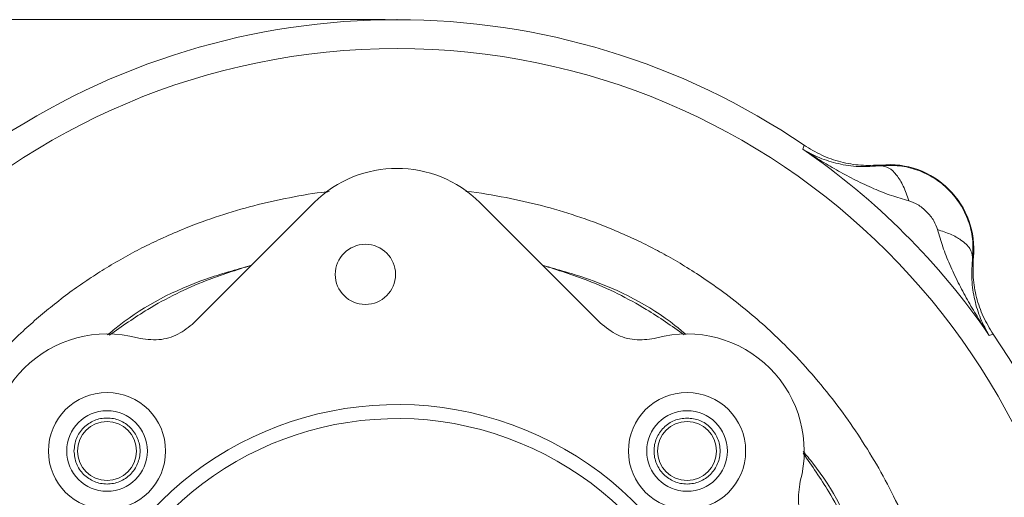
# Model space of a CAD drawing. Header units: inches. Extents: x 0.3 to 33.9, y 0.2 to 21.7.
# Tile 18 of 23: x 23.4 to 27.6, y 12 to 14. Entities that reach past the tile are written whole.
import ezdxf

# ---------------------------------------------------------------- set-up
doc = ezdxf.new("R2010")
doc.units = ezdxf.units.IN
doc.header["$MEASUREMENT"] = 0
doc.header["$PDSIZE"] = -1
doc.layers.add('SLD-0', color=7, linetype='Continuous', lineweight=15)
doc.styles.add('SLDTEXTSTYLE0', font='TXT', dxfattribs={"width": 0.75})
doc.dimstyles.new('SLDDIMSTYLE0', dxfattribs={"dimtxt": 0.25, "dimasz": 0.13, "dimexe": 0, "dimexo": 0.0625, "dimgap": 0.0625, "dimtad": 0, "dimtih": 1, "dimtoh": 1, "dimdec": 4, "dimrnd": 1e-09, "dimzin": 12, "dimdsep": 46, "dimtxsty": 'SLDTEXTSTYLE0', "dimsah": 1, "dimcen": 0.09, "dimadec": 0, "dimazin": 3, "dimtfac": 1, "dimtdec": 4, "dimtofl": 0, "dimtmove": 0, "dimatfit": 3, "dimfxl": 1, "dimfrac": 2, "dimtolj": 1, "dimtzin": 12, "dimarcsym": 0})
doc.dimstyles.new('SLDDIMSTYLE1', dxfattribs={"dimtxt": 0.25, "dimasz": 0.13, "dimexe": 0, "dimexo": 0.0625, "dimgap": 0.0625, "dimtad": 0, "dimtih": 1, "dimtoh": 1, "dimdec": 4, "dimrnd": 1e-09, "dimzin": 4, "dimdsep": 46, "dimtxsty": 'SLDTEXTSTYLE0', "dimsah": 1, "dimcen": 0.09, "dimadec": 0, "dimazin": 1, "dimtfac": 1, "dimtdec": 4, "dimtofl": 0, "dimtmove": 0, "dimatfit": 3, "dimfxl": 1, "dimfrac": 2, "dimtolj": 1, "dimtzin": 12, "dimarcsym": 0})

# ---------------------------------------------------------------- blocks, each defined once
blk = doc.blocks.new('*D9')
at = {"layer": 'SLD-0'}
for p, q in [((25.003, 14.0358), (17.3161, 14.0358)), ((17.4411, 14.0358), (17.4411, 10.1743)), ((16.962, 9.8003), (16.9112, 9.8003)), ((16.9112, 9.8003), (16.9112, 9.4034)), ((17.9202, 9.8003), (17.971, 9.8003)), ((17.971, 9.8003), (17.971, 9.4034)), ((16.9112, 9.4034), (16.962, 9.4034)), ((17.971, 9.4034), (17.9202, 9.4034)), ((17.4411, 5.4912), (17.4411, 9.3526)), ((23.753, 5.4912), (17.3161, 5.4912))]:
    blk.add_line(p, q, dxfattribs=at)
for points in [[(17.4411, 14.0358), (17.4211, 13.9058), (17.4611, 13.9058)], [(17.4411, 5.4912), (17.4611, 5.6212), (17.4211, 5.6212)]]:
    blk.add_solid(points, dxfattribs=at)
at = {"layer": 'SLD-0', "char_height": 0.25, "attachment_point": 1, "style": 'SLDTEXTSTYLE0'}
for s, insert in [('8.54', (17.0163, 10.1733, 0.0039)), ('217.0', (17.0255, 9.7257, 0.0039))]:
    blk.add_mtext(s, dxfattribs=dict(at, insert=insert))
blk = doc.blocks.new('*D10')
at = {"layer": 'SLD-0'}
for p, q in [((25.003, 14.0358), (19.2058, 14.0358)), ((19.3308, 14.0358), (19.3308, 10.7943)), ((18.8517, 10.4203), (18.801, 10.4203)), ((18.801, 10.4203), (18.801, 10.0234)), ((19.8099, 10.4203), (19.8607, 10.4203)), ((19.8607, 10.4203), (19.8607, 10.0234)), ((18.801, 10.0234), (18.8517, 10.0234)), ((19.8607, 10.0234), (19.8099, 10.0234)), ((19.3308, 6.7312), (19.3308, 9.9726)), ((21.9421, 6.7312), (19.2058, 6.7312))]:
    blk.add_line(p, q, dxfattribs=at)
for points in [[(19.3308, 14.0358), (19.3108, 13.9058), (19.3508, 13.9058)], [(19.3308, 6.7312), (19.3508, 6.8612), (19.3108, 6.8612)]]:
    blk.add_solid(points, dxfattribs=at)
at = {"layer": 'SLD-0', "char_height": 0.25, "attachment_point": 1, "style": 'SLDTEXTSTYLE0'}
for s, insert in [('7.30', (18.906, 10.7933, 0.0039)), ('185.5', (18.9152, 10.3457, 0.0039))]:
    blk.add_mtext(s, dxfattribs=dict(at, insert=insert))

msp = doc.modelspace()

# ---------------------------------------------------------------- linework, layer by layer
at = {"color": 7, "linetype": 'Continuous', "lineweight": 15}
for p, q in [((26.78415, 13.48247), (26.78673, 13.49092)), ((26.78673, 13.49092), (26.7894, 13.49966)), ((27.11812, 13.41174), (27.1183, 13.41492)), ((24.18638, 12.74077), (24.69981, 13.2542)), ((25.40624, 13.2542), (25.91967, 12.74077)), ((27.51218, 13.02104), (27.50899, 13.02086)), ((27.58818, 12.68947), (27.57973, 12.68689)), ((27.59692, 12.69214), (27.58818, 12.68947))]:
    msp.add_line(p, q, dxfattribs=at)
for centre, radius in [((25.05303, 10.95577), 2.95632), ((24.91797, 12.94769), 0.1285), ((23.81559, 12.1932), 0.25), ((26.29046, 12.1932), 0.25), ((23.81559, 12.1932), 0.172), ((26.29046, 12.1932), 0.172), ((23.81559, 12.1932), 0.126), ((26.29046, 12.1932), 0.126)]:
    msp.add_circle(centre, radius, dxfattribs=at)
for centre, radius, start, end in [((25.05303, 10.95577), 3.08, 55.68388, 124.31612), ((25.05303, 10.95577), 3.06284, 34.41629, 55.58371), ((27.15243, 13.05517), 0.36137, 354.58105, 95.41895), ((23.81559, 12.1932), 0.5, 74.9895, 195.0105), ((26.29046, 12.1932), 0.5, 344.9895, 105.0105), ((25.05303, 10.95577), 3.08, 325.68388, 34.31612), ((25.05303, 10.95577), 1.436, 353.3177, 146.6823), ((25.05303, 10.95577), 1.376, 353.59975, 146.40025)]:
    msp.add_arc(centre, radius, start, end, dxfattribs=at)
msp.add_ellipse((25.05303, 12.89964), major_axis=(0, 0.50095), ratio=0.9980992, start_param=5.4987385, end_param=7.0676321, dxfattribs=at)
for points, knots in [([(27.1183, 13.41492), (27.08941, 13.41363), (27.03162, 13.41106), (26.94589, 13.42637), (26.86343, 13.45439), (26.81408, 13.48457), (26.7894, 13.49966)], [0, 0, 0, 0, 0.2500006, 0.4999918, 0.7499864, 1, 1, 1, 1]), ([(26.78415, 13.48247), (26.80763, 13.46946), (26.85436, 13.44356), (26.93415, 13.41924), (27.01975, 13.40516), (27.08579, 13.40957), (27.11812, 13.41174)], [0, 0, 0, 0, 0.2579542, 0.5135115, 0.7617818, 1, 1, 1, 1]), ([(26.78415, 13.48247), (26.81121, 13.46494), (26.86109, 13.43261), (26.93639, 13.38877), (27.01006, 13.34936), (27.08542, 13.31397), (27.1606, 13.28355), (27.21151, 13.26928), (27.23609, 13.26239)], [0, 0, 0, 0, 0.1934098, 0.3565781, 0.5214485, 0.6921097, 0.8513657, 1, 1, 1, 1]), ([(27.11812, 13.41174), (27.14446, 13.41272), (27.19703, 13.41468), (27.27462, 13.39549), (27.34619, 13.36092), (27.40838, 13.31112), (27.45818, 13.24893), (27.49275, 13.17736), (27.51194, 13.09977), (27.50998, 13.0472), (27.50899, 13.02086)], [0, 0, 0, 0, 0.1254965, 0.2505677, 0.3753554, 0.5000003, 0.6246455, 0.7494327, 0.874504, 1, 1, 1, 1]), ([(27.2361, 13.26241), (27.22889, 13.28387), (27.21447, 13.32677), (27.18464, 13.37474), (27.15155, 13.40643), (27.12926, 13.41), (27.11812, 13.41179)], [0, 0, 0, 0, 0.2502101, 0.500205, 0.7500854, 1, 1, 1, 1]), ([(22.70356, 11.24354), (22.70692, 11.26915), (22.718, 11.35345), (22.74566, 11.48396), (22.78528, 11.62898), (22.82643, 11.75103), (22.87178, 11.86662), (22.92326, 11.98103), (22.984, 12.09887), (23.05073, 12.2128), (23.12386, 12.32368), (23.19576, 12.42084), (23.28087, 12.52505), (23.36531, 12.61729), (23.45266, 12.70213), (23.52302, 12.76495), (23.59291, 12.82265), (23.66478, 12.87723), (23.73876, 12.92879), (23.81472, 12.97733), (23.89337, 13.02315), (23.97435, 13.06598), (24.05928, 13.10669), (24.16565, 13.15234), (24.29406, 13.19921), (24.44264, 13.24298), (24.59531, 13.27651), (24.70293, 13.29574), (24.75944, 13.30089), (24.76302, 13.30122)], [0, 0, 0, 0, 0.02470086, 0.08129893, 0.12740329, 0.16843689, 0.20440874, 0.24612469, 0.28836571, 0.33113822, 0.37234479, 0.41534335, 0.44667291, 0.50099819, 0.53483273, 0.56309444, 0.59118681, 0.62148783, 0.64937824, 0.67741008, 0.70767907, 0.73640506, 0.76500665, 0.79773016, 0.84707242, 0.89565587, 0.94573435, 0.99655786, 1, 1, 1, 1]), ([(25.3462, 13.30208), (25.34736, 13.30198), (25.40513, 13.29694), (25.51324, 13.27759), (25.66992, 13.2431), (25.81844, 13.19892), (25.94614, 13.15163), (26.05117, 13.10594), (26.13394, 13.06569), (26.21291, 13.02329), (26.29208, 12.97656), (26.37446, 12.9231), (26.46411, 12.859), (26.55511, 12.78672), (26.64503, 12.70737), (26.73936, 12.61544), (26.83696, 12.50864), (26.93387, 12.38776), (27.0209, 12.26442), (27.10038, 12.13614), (27.17371, 11.99975), (27.24234, 11.84996), (27.30491, 11.68487), (27.35737, 11.50235), (27.39079, 11.35253), (27.40038, 11.26318), (27.40288, 11.23985)], [0, 0, 0, 0, 0.0011134, 0.0554545, 0.1047705, 0.1545319, 0.2034776, 0.2349116, 0.2640236, 0.2914658, 0.320608, 0.3519154, 0.3853435, 0.4259658, 0.4629836, 0.4999827, 0.5518764, 0.601228, 0.648049, 0.6961387, 0.7454589, 0.796021, 0.8536147, 0.9140841, 0.9775709, 1, 1, 1, 1]), ([(27.23609, 13.26239), (27.24884, 13.25761), (27.27685, 13.24709), (27.31358, 13.21628), (27.34449, 13.17962), (27.35491, 13.15158), (27.35965, 13.13883)], [0, 0, 0, 0, 0.2276918, 0.499982, 0.7726416, 1, 1, 1, 1]), ([(27.50899, 13.02086), (27.50669, 13.03339), (27.50209, 13.05842), (27.46511, 13.0925), (27.41649, 13.12005), (27.3786, 13.13257), (27.35965, 13.13883)], [0, 0, 0, 0, 0.2798625, 0.5595237, 0.7797426, 1, 1, 1, 1]), ([(27.35965, 13.13883), (27.36654, 13.11425), (27.38081, 13.06334), (27.41123, 12.98816), (27.44662, 12.9128), (27.48603, 12.83913), (27.52987, 12.76383), (27.5622, 12.71395), (27.57973, 12.68689)], [0, 0, 0, 0, 0.1486332, 0.3078874, 0.4785518, 0.6434189, 0.8065881, 1, 1, 1, 1]), ([(24.43199, 12.98638), (24.36646, 12.96806), (24.16675, 12.91222), (23.95748, 12.80612), (23.83407, 12.70268), (23.81752, 12.68881)], [0, 0, 0, 0, 0.297233, 0.9057699, 1, 1, 1, 1]), ([(24.43221, 12.9866), (24.36732, 12.96611), (24.21394, 12.9177), (24.00927, 12.81691), (23.87929, 12.72602), (23.82535, 12.6883)], [0, 0, 0, 0, 0.3002143, 0.7096137, 1, 1, 1, 1]), ([(26.27842, 12.68983), (26.22523, 12.72701), (26.09598, 12.81736), (25.89211, 12.91769), (25.73873, 12.96611), (25.67385, 12.9866)], [0, 0, 0, 0, 0.2875003, 0.6985647, 1, 1, 1, 1]), ([(26.28619, 12.69073), (26.27041, 12.70395), (26.14773, 12.80668), (25.93928, 12.9122), (25.73959, 12.96806), (25.67406, 12.98638)], [0, 0, 0, 0, 0.0902149, 0.7014493, 1, 1, 1, 1]), ([(27.50899, 13.02086), (27.50683, 12.98853), (27.50242, 12.92249), (27.5165, 12.83689), (27.54082, 12.7571), (27.56672, 12.71037), (27.57973, 12.68689)], [0, 0, 0, 0, 0.2382182, 0.4864887, 0.7420458, 1, 1, 1, 1]), ([(27.59692, 12.69214), (27.58183, 12.71682), (27.55165, 12.76617), (27.52363, 12.84863), (27.50832, 12.93436), (27.51089, 12.99215), (27.51218, 13.02104)], [0, 0, 0, 0, 0.2500137, 0.5000088, 0.7499994, 1, 1, 1, 1]), ([(24.18638, 12.74077), (24.1646, 12.72298), (24.12102, 12.68738), (24.03446, 12.66247), (23.97584, 12.67144), (23.94509, 12.67614)], [0, 0, 0, 0, 0.3222277, 0.6444612, 1, 1, 1, 1]), ([(26.16097, 12.67614), (26.1332, 12.67162), (26.07767, 12.66257), (25.99025, 12.68426), (25.94395, 12.72133), (25.91967, 12.74077)], [0, 0, 0, 0, 0.3222275, 0.6444616, 1, 1, 1, 1]), ([(23.67459, 12.1932), (23.67671, 12.17475), (23.68095, 12.13784), (23.71356, 12.09091), (23.76016, 12.05955), (23.81561, 12.04853), (23.87095, 12.05955), (23.91789, 12.09091), (23.94925, 12.13784), (23.96026, 12.1932), (23.94925, 12.24857), (23.91789, 12.2955), (23.87095, 12.32686), (23.81561, 12.33787), (23.76016, 12.32686), (23.71356, 12.2955), (23.68095, 12.24857), (23.67671, 12.21166), (23.67459, 12.1932)], [0, 0, 0, 0, 0.0625, 0.125, 0.1875, 0.25, 0.3125, 0.375, 0.4375, 0.5, 0.5625, 0.625, 0.6875, 0.75, 0.8125, 0.875, 0.9375, 1, 1, 1, 1]), ([(26.29046, 12.3342), (26.27201, 12.33208), (26.2351, 12.32785), (26.18817, 12.29524), (26.1568, 12.24864), (26.14579, 12.19318), (26.1568, 12.13785), (26.18817, 12.0909), (26.2351, 12.05955), (26.29046, 12.04853), (26.34583, 12.05955), (26.39276, 12.0909), (26.42412, 12.13785), (26.43513, 12.19318), (26.42412, 12.24864), (26.39276, 12.29524), (26.34583, 12.32785), (26.30892, 12.33208), (26.29046, 12.3342)], [0, 0, 0, 0, 0.0625001, 0.1250001, 0.1875001, 0.2500001, 0.3125001, 0.375, 0.4375, 0.5000002, 0.5625001, 0.6250001, 0.6875001, 0.7500001, 0.8125001, 0.875, 0.9375, 1, 1, 1, 1]), ([(27.08386, 11.57659), (27.06337, 11.64148), (27.01496, 11.79486), (26.91417, 11.99952), (26.82328, 12.12951), (26.78556, 12.18345)], [0, 0, 0, 0, 0.3002146, 0.709614, 1, 1, 1, 1]), ([(27.08364, 11.5768), (27.06532, 11.64233), (27.00948, 11.84204), (26.90338, 12.05131), (26.79994, 12.17472), (26.78607, 12.19127)], [0, 0, 0, 0, 0.2972329, 0.9057699, 1, 1, 1, 1]), ([(26.83803, 11.82241), (26.82024, 11.8442), (26.78464, 11.88777), (26.75973, 11.97433), (26.7687, 12.03295), (26.7734, 12.06371)], [0, 0, 0, 0, 0.32222889, 0.64446116, 1, 1, 1, 1])]:
    msp.add_open_spline(points, degree=3, knots=knots, dxfattribs=at)
at = {"layer": 'SLD-0'}
msp.add_point((25.05303, 14.03577), dxfattribs=at)

# ---------------------------------------------------------------- dimensions: what is measured, and where the dimension line sits
for base, p2, dimstyle, picture, middle in [((17.44108, 5.49117), (23.80303, 5.49117), 'SLDDIMSTYLE0', '*D9', (17.44108, 9.76347)), ((19.33085, 6.73117), (21.99211, 6.73117), 'SLDDIMSTYLE1', '*D10', (19.33085, 10.38347))]:
    dim = msp.add_linear_dim(base=base, p1=(25.05303, 14.03577), p2=p2, angle=90, dimstyle=dimstyle, dxfattribs=at)
    dim.commit()
    dim.dimension.update_dxf_attribs({"geometry": picture, "text_midpoint": middle, "dimtype": 160})

doc.saveas('drawing.dxf')
